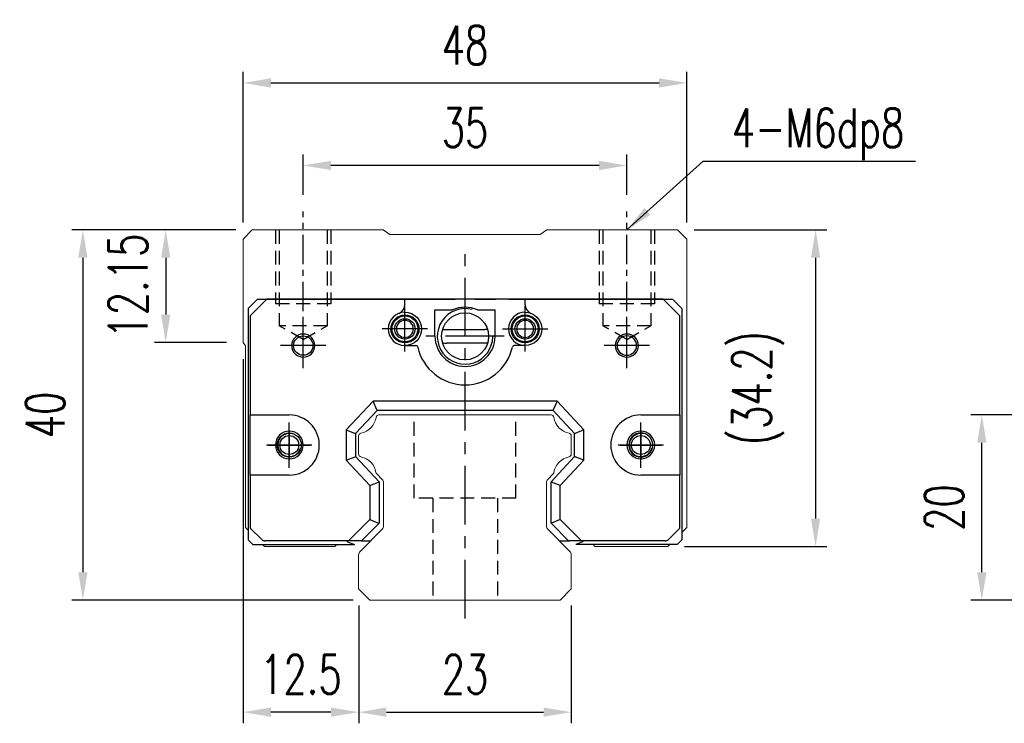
# Model space of a CAD drawing. Header units: millimetres. Extents: x 340 to 659, y 334 to 449.
# Tile 1 of 65: x 340 to 446, y 339 to 415. Entities that reach past the tile are written whole.
import ezdxf

# ---------------------------------------------------------------- set-up
doc = ezdxf.new("R2010")
doc.units = ezdxf.units.MM
doc.header["$PDSIZE"] = -1
doc.linetypes.add('CENTER', pattern=[10.16, 6.35, -1.27, 1.27, -1.27])
doc.linetypes.add('DASHED', pattern=[0.75, 0.5, -0.25])
for name, color, linetype in [('2', 7, 'Continuous'), ('CL', 1, 'CENTER'), ('DIM', 4, 'Continuous'), ('HID', 2, 'DASHED'), ('OUT', 3, 'Continuous'), ('中心線', 1, 'CENTER')]:
    doc.layers.add(name, color=color, linetype=linetype)
doc.styles.add('DIM-7', font='SIMPLEX.shx', dxfattribs={"width": 0.7, "bigfont": 'chineset.shx'})
doc.dimstyles.new('CNS', dxfattribs={"dimtxt": 3.5, "dimasz": 2.5, "dimexe": 1, "dimexo": 1.5, "dimgap": 0.09, "dimtad": 0, "dimdsep": 46, "dimtxsty": 'DIM-7', "dimcen": 0.09, "dimclrd": 1, "dimclre": 1, "dimclrt": 4, "dimadec": 0, "dimazin": 0, "dimtfac": 1, "dimtix": 1, "dimtmove": 2, "dimatfit": 3, "dimfxl": 1, "dimtvp": 0.971429, "dimtolj": 1, "dimarcsym": 0})

# ---------------------------------------------------------------- blocks, each defined once
blk = doc.blocks.new('*D5')
at = {"layer": 'DEFPOINTS', "color": 0, "transparency": 16777216}
for p in [(443.81, 372.54), (459.84, 372.54), (459.84, 352.54)]:
    blk.add_point(p, dxfattribs=at)
at = {"layer": 'DIM', "color": 7, "lineweight": -2, "transparency": 16777216}
for p, q in [((458.04, 372.54), (442.61, 372.54)), ((443.81, 355.54), (443.81, 369.54)), ((458.04, 352.54), (442.61, 352.54))]:
    blk.add_line(p, q, dxfattribs=at)
at = {"layer": 'DIM', "color": 7, "transparency": 16777216}
for points in [[(443.31, 369.54), (444.31, 369.54), (443.81, 372.54)], [(443.31, 355.54), (444.31, 355.54), (443.81, 352.54)]]:
    blk.add_solid(points, dxfattribs=at)
at = {"layer": 'DIM', "color": 7, "transparency": 16777216, "insert": (439.73, 362.54), "char_height": 4.2, "attachment_point": 5, "rotation": 90, "style": 'DIM-7'}
blk.add_mtext('\\A1;20', dxfattribs=at)
blk = doc.blocks.new('*D19')
at = {"layer": 'DEFPOINTS', "color": 0, "transparency": 16777216}
for p in [(370.41, 399.51), (370.41, 394.54), (405.41, 394.54)]:
    blk.add_point(p, dxfattribs=at)
at = {"layer": 'DIM', "color": 7, "lineweight": -2, "transparency": 16777216}
for p, q in [((370.41, 396.34), (370.41, 400.71)), ((405.41, 396.34), (405.41, 400.71)), ((402.41, 399.51), (373.41, 399.51))]:
    blk.add_line(p, q, dxfattribs=at)
at = {"layer": 'DIM', "color": 7, "transparency": 16777216}
for points in [[(373.41, 400.01), (373.41, 399.01), (370.41, 399.51)], [(402.41, 400.01), (402.41, 399.01), (405.41, 399.51)]]:
    blk.add_solid(points, dxfattribs=at)
at = {"layer": 'DIM', "color": 7, "transparency": 16777216, "insert": (387.91, 403.59), "char_height": 4.2, "attachment_point": 5, "style": 'DIM-7'}
blk.add_mtext('\\A1;35', dxfattribs=at)
blk = doc.blocks.new('*D20')
at = {"layer": 'DEFPOINTS', "color": 0, "transparency": 16777216}
for p in [(411.91, 408.43), (363.91, 391.54), (411.91, 391.54)]:
    blk.add_point(p, dxfattribs=at)
at = {"layer": 'DIM', "color": 7, "lineweight": -2, "transparency": 16777216}
for p, q in [((363.91, 393.34), (363.91, 409.63)), ((411.91, 393.34), (411.91, 409.63)), ((366.91, 408.43), (408.91, 408.43))]:
    blk.add_line(p, q, dxfattribs=at)
at = {"layer": 'DIM', "color": 7, "transparency": 16777216}
for points in [[(366.91, 408.93), (366.91, 407.93), (363.91, 408.43)], [(408.91, 408.93), (408.91, 407.93), (411.91, 408.43)]]:
    blk.add_solid(points, dxfattribs=at)
at = {"layer": 'DIM', "color": 7, "transparency": 16777216, "insert": (387.91, 412.51), "char_height": 4.2, "attachment_point": 5, "style": 'DIM-7'}
blk.add_mtext('\\A1;48', dxfattribs=at)
blk = doc.blocks.new('*D21')
at = {"layer": 'DEFPOINTS', "color": 0, "transparency": 16777216}
for p in [(364.91, 392.54), (355.54, 380.39), (363.91, 380.39)]:
    blk.add_point(p, dxfattribs=at)
at = {"layer": 'DIM', "color": 7, "lineweight": -2, "transparency": 16777216}
for p, q in [((363.11, 392.54), (354.34, 392.54)), ((355.54, 389.54), (355.54, 383.39)), ((362.11, 380.39), (354.34, 380.39))]:
    blk.add_line(p, q, dxfattribs=at)
at = {"layer": 'DIM', "color": 7, "transparency": 16777216}
for points in [[(355.04, 389.54), (356.04, 389.54), (355.54, 392.54)], [(355.04, 383.39), (356.04, 383.39), (355.54, 380.39)]]:
    blk.add_solid(points, dxfattribs=at)
at = {"layer": 'DIM', "color": 7, "transparency": 16777216, "insert": (351.46, 386.47), "char_height": 4.2, "attachment_point": 5, "rotation": 90, "style": 'DIM-7'}
blk.add_mtext('\\A1;12.15', dxfattribs=at)
blk = doc.blocks.new('*D22')
at = {"layer": 'DEFPOINTS', "color": 0, "transparency": 16777216}
for p in [(364.91, 392.54), (346.58, 352.54), (377.62, 352.54)]:
    blk.add_point(p, dxfattribs=at)
at = {"layer": 'DIM', "color": 7, "lineweight": -2, "transparency": 16777216}
for p, q in [((363.11, 392.54), (345.38, 392.54)), ((346.58, 389.54), (346.58, 355.54)), ((375.82, 352.54), (345.38, 352.54))]:
    blk.add_line(p, q, dxfattribs=at)
at = {"layer": 'DIM', "color": 7, "transparency": 16777216}
for points in [[(346.08, 389.54), (347.08, 389.54), (346.58, 392.54)], [(346.08, 355.54), (347.08, 355.54), (346.58, 352.54)]]:
    blk.add_solid(points, dxfattribs=at)
at = {"layer": 'DIM', "color": 7, "transparency": 16777216, "insert": (342.5, 372.54), "char_height": 4.2, "attachment_point": 5, "rotation": 90, "style": 'DIM-7'}
blk.add_mtext('\\A1;40', dxfattribs=at)
blk = doc.blocks.new('*D23')
at = {"layer": 'DEFPOINTS', "color": 0, "transparency": 16777216}
for p in [(410.91, 392.54), (409.86, 358.34), (425.83, 358.34)]:
    blk.add_point(p, dxfattribs=at)
at = {"layer": 'DIM', "color": 7, "lineweight": -2, "transparency": 16777216}
for p, q in [((412.71, 392.54), (427.03, 392.54)), ((425.83, 389.54), (425.83, 361.34)), ((411.66, 358.34), (427.03, 358.34))]:
    blk.add_line(p, q, dxfattribs=at)
at = {"layer": 'DIM', "color": 7, "transparency": 16777216}
for points in [[(425.33, 389.54), (426.33, 389.54), (425.83, 392.54)], [(425.33, 361.34), (426.33, 361.34), (425.83, 358.34)]]:
    blk.add_solid(points, dxfattribs=at)
at = {"layer": 'DIM', "color": 7, "transparency": 16777216, "insert": (419.61, 375.44), "char_height": 4.2, "attachment_point": 5, "rotation": 90, "style": 'DIM-7'}
blk.add_mtext('\\A1;(34.2)', dxfattribs=at)
blk = doc.blocks.new('*D24')
at = {"layer": 'DEFPOINTS', "color": 0, "transparency": 16777216}
for p in [(376.41, 353.74), (399.41, 353.74), (399.41, 340.42)]:
    blk.add_point(p, dxfattribs=at)
at = {"layer": 'DIM', "color": 7, "lineweight": -2, "transparency": 16777216}
for p, q in [((376.41, 351.94), (376.41, 339.22)), ((399.41, 351.94), (399.41, 339.22)), ((379.41, 340.42), (396.41, 340.42))]:
    blk.add_line(p, q, dxfattribs=at)
at = {"layer": 'DIM', "color": 7, "transparency": 16777216}
for points in [[(379.41, 340.92), (379.41, 339.92), (376.41, 340.42)], [(396.41, 340.92), (396.41, 339.92), (399.41, 340.42)]]:
    blk.add_solid(points, dxfattribs=at)
at = {"layer": 'DIM', "color": 7, "transparency": 16777216, "insert": (387.91, 344.5), "char_height": 4.2, "attachment_point": 5, "style": 'DIM-7'}
blk.add_mtext('\\A1;23', dxfattribs=at)
blk = doc.blocks.new('*D25')
at = {"layer": 'DEFPOINTS', "color": 0, "transparency": 16777216}
for p in [(363.91, 380.39), (376.41, 353.74), (363.91, 340.42)]:
    blk.add_point(p, dxfattribs=at)
at = {"layer": 'DIM', "color": 7, "lineweight": -2, "transparency": 16777216}
for p, q in [((363.91, 378.59), (363.91, 339.22)), ((376.41, 351.94), (376.41, 339.22)), ((373.41, 340.42), (366.91, 340.42))]:
    blk.add_line(p, q, dxfattribs=at)
at = {"layer": 'DIM', "color": 7, "transparency": 16777216}
for points in [[(366.91, 340.92), (366.91, 339.92), (363.91, 340.42)], [(373.41, 340.92), (373.41, 339.92), (376.41, 340.42)]]:
    blk.add_solid(points, dxfattribs=at)
at = {"layer": 'DIM', "color": 7, "transparency": 16777216, "insert": (370.16, 344.5), "char_height": 4.2, "attachment_point": 5, "style": 'DIM-7'}
blk.add_mtext('\\A1;12.5', dxfattribs=at)

msp = doc.modelspace()

# ---------------------------------------------------------------- linework, layer by layer
at = {"layer": '2', "color": 7, "linetype": 'Continuous'}
for p, q in [((365.464, 385.042), (364.464, 384.042)), ((366.472, 385.042), (364.689, 383.268)), ((365.464, 385.042), (386.842, 385.042)), ((409.357, 385.042), (366.472, 385.042)), ((381.414, 384.457), (381.414, 385.042)), ((387.914, 385.042), (387.914, 385.042)), ((388.986, 385.042), (391.204, 385.042)), ((392.64, 385.042), (410.364, 385.042)), ((394.414, 384.457), (394.414, 385.042)), ((411.139, 383.268), (409.357, 385.042)), ((410.364, 385.042), (411.364, 384.042)), ((364.464, 384.042), (364.464, 359.042)), ((384.664, 381.042), (384.664, 383.892)), ((384.664, 383.892), (386.55, 383.892)), ((389.278, 383.892), (391.164, 383.892)), ((391.164, 381.042), (391.164, 383.892)), ((411.364, 384.042), (411.364, 359.042)), ((364.689, 383.268), (364.689, 372.542)), ((411.139, 372.542), (411.139, 383.268)), ((385.781, 381.779), (390.047, 381.779)), ((389.881, 380.305), (385.947, 380.305)), ((381.414, 380.042), (382.598, 380.042)), ((394.414, 380.042), (393.231, 380.042)), ((377.965, 374.042), (375.064, 370.932)), ((378.378, 373.092), (377.965, 374.042)), ((397.864, 374.042), (377.965, 374.042)), ((397.864, 374.042), (397.451, 373.092)), ((400.764, 370.932), (397.864, 374.042)), ((378.399, 373.042), (376.064, 370.538)), ((378.399, 373.042), (378.378, 373.092)), ((397.429, 373.042), (378.399, 373.042)), ((397.429, 373.042), (397.451, 373.092)), ((399.764, 370.538), (397.429, 373.042)), ((364.689, 372.542), (368.903, 372.542)), ((364.689, 366.042), (364.689, 372.542)), ((406.926, 372.542), (411.139, 372.542)), ((411.139, 372.542), (411.139, 366.042)), ((375.064, 370.932), (375.064, 367.652)), ((375.064, 370.932), (376.014, 370.557)), ((400.764, 370.932), (399.814, 370.557)), ((400.764, 367.652), (400.764, 370.932)), ((376.064, 370.538), (376.014, 370.557)), ((376.064, 370.538), (376.064, 368.045)), ((399.764, 370.538), (399.814, 370.557)), ((399.764, 368.045), (399.764, 370.538)), ((375.064, 367.652), (376.014, 368.026)), ((375.064, 367.652), (377.614, 364.917)), ((376.064, 368.045), (376.014, 368.026)), ((376.064, 368.045), (378.614, 365.311)), ((397.214, 365.311), (399.764, 368.045)), ((398.214, 364.917), (400.764, 367.652)), ((399.764, 368.045), (399.814, 368.026)), ((400.764, 367.652), (399.814, 368.026)), ((364.689, 366.042), (364.689, 360.317)), ((368.903, 366.042), (364.689, 366.042)), ((377.614, 364.917), (378.564, 365.291)), ((378.614, 365.311), (378.564, 365.291)), ((378.614, 365.311), (378.614, 360.832)), ((397.214, 365.311), (397.264, 365.291)), ((397.214, 360.832), (397.214, 365.311)), ((398.214, 364.917), (397.264, 365.291)), ((411.139, 366.042), (406.926, 366.042)), ((411.139, 360.317), (411.139, 366.042)), ((377.614, 364.917), (377.614, 361.246)), ((398.214, 361.246), (398.214, 364.917)), ((377.614, 361.246), (375.31, 358.942)), ((377.614, 361.246), (378.564, 360.853)), ((398.214, 361.246), (397.264, 360.853)), ((400.518, 358.942), (398.214, 361.246)), ((364.689, 360.317), (365.918, 359.088)), ((378.614, 360.832), (376.724, 358.942)), ((378.614, 360.832), (378.564, 360.853)), ((397.214, 360.832), (397.264, 360.853)), ((399.104, 358.942), (397.214, 360.832)), ((409.911, 359.088), (411.139, 360.317)), ((364.964, 358.542), (364.464, 359.042)), ((375.31, 358.942), (366.271, 358.942)), ((375.103, 358.942), (375.205, 358.839)), ((376.654, 358.942), (375.31, 358.942)), ((376.724, 358.942), (376.654, 358.942)), ((376.724, 358.942), (377.439, 358.942)), ((377.439, 358.942), (377.708, 358.942)), ((398.107, 358.942), (398.404, 358.942)), ((398.404, 358.942), (399.104, 358.942)), ((399.104, 358.942), (399.175, 358.942)), ((400.518, 358.942), (399.175, 358.942)), ((409.557, 358.942), (400.518, 358.942)), ((400.726, 358.942), (400.623, 358.839)), ((410.864, 358.542), (411.364, 359.042)), ((364.964, 358.542), (375.942, 358.542)), ((375.205, 358.839), (375.942, 358.542)), ((400.623, 358.839), (399.886, 358.542)), ((410.864, 358.542), (399.886, 358.542))]:
    msp.add_line(p, q, dxfattribs=at)
at = {"layer": '2', "color": 7, "linetype": 'DASHED'}
for p, q in [((406.926, 370.592), (406.926, 370.592)), ((406.926, 367.992), (406.926, 367.992))]:
    msp.add_line(p, q, dxfattribs=at)
at = {"layer": '2', "color": 7, "linetype": 'Continuous'}
msp.add_circle((387.914, 381.042), 2.54, dxfattribs=at)
for centre, radius, start, end in [((381.414, 381.842), 1.8, 90, 270), ((380.414, 384.457), 1, 290.92483, 0), ((387.914, 381.042), 3, 75, 359.21231), ((387.914, 380.942), 3.25, 65.18837, 114.81163), ((394.414, 381.842), 1.8, 90, 270), ((395.414, 384.457), 1, 180, 249.07517), ((381.414, 381.842), 0.918, 90, 270), ((381.414, 381.842), 0.918, 270, 90), ((394.414, 381.842), 0.918, 90, 270), ((394.414, 381.842), 0.918, 270, 90), ((370.414, 380.042), 1.25, 90, 270), ((370.414, 380.042), 1.25, 270, 90), ((385.781, 384.279), 2.5, 263.27823, 270), ((405.414, 380.042), 1.25, 90, 270), ((405.414, 380.042), 1.25, 270, 90), ((387.914, 381.042), 3.25, 180, 360), ((405.414, 380.042), 1.05, 90, 270), ((405.414, 380.042), 1.05, 270, 90), ((382.598, 379.842), 0.2, 12.71981, 90), ((387.914, 381.042), 5.25, 192.71981, 347.28019), ((393.231, 379.842), 0.2, 90, 167.28019), ((368.903, 369.292), 3.25, 270, 90), ((406.926, 369.292), 3.25, 90, 270), ((368.903, 369.292), 1.5, 90, 270), ((368.903, 369.292), 1.5, 270, 90), ((406.926, 369.292), 1.5, 90, 270), ((406.926, 369.292), 1.5, 270, 90), ((406.926, 369.292), 1.3, 90, 270), ((406.926, 369.292), 1.3, 270, 90), ((366.271, 359.442), 0.5, 225, 270), ((409.557, 359.442), 0.5, 270, 315)]:
    msp.add_arc(centre, radius, start, end, dxfattribs=at)
at = {"layer": '2', "color": 7, "linetype": 'Continuous', "extrusion": (0, 0, -1)}
for centre, radius, start, end in [((-381.414, 381.842), 1.8, 90, 270), ((-394.414, 381.842), 1.8, 90, 270), ((-381.414, 381.842), 1.515, 270, 90), ((-381.414, 381.842), 1.4, 270, 90), ((-381.414, 381.842), 1.1, 270, 90), ((-381.414, 381.842), 1.515, 90, 270), ((-381.414, 381.842), 1.4, 90, 270), ((-381.414, 381.842), 1.1, 90, 270), ((-394.414, 381.842), 1.515, 270, 90), ((-394.414, 381.842), 1.4, 270, 90), ((-394.414, 381.842), 1.1, 270, 90), ((-394.414, 381.842), 1.515, 90, 270), ((-394.414, 381.842), 1.4, 90, 270), ((-394.414, 381.842), 1.1, 90, 270), ((-370.414, 380.042), 1.05, 270, 90), ((-370.414, 380.042), 1.05, 90, 270), ((-389.881, 384.305), 4, 263.22219, 270), ((-368.903, 369.292), 1.3, 270, 90), ((-368.903, 369.292), 1.3, 90, 270)]:
    msp.add_arc(centre, radius, start, end, dxfattribs=at)
at = {"layer": '2', "color": 7, "linetype": 'Continuous'}
for points in [[(390.34, 381.796), (390.243, 381.784), (390.145, 381.779), (390.047, 381.779)], [(385.475, 380.333), (385.632, 380.315), (385.789, 380.305), (385.947, 380.305)]]:
    msp.add_open_spline(points, degree=3, dxfattribs=at)
at = {"layer": 'CL', "color": 0, "ltscale": 0.5}
for p, q in [((370.414, 378.691), (370.414, 394.542)), ((405.414, 378.691), (405.414, 394.542))]:
    msp.add_line(p, q, dxfattribs=at)
at = {"layer": 'CL', "color": 7}
for p, q in [((387.914, 350.542), (387.914, 390.542)), ((381.414, 379.392), (381.414, 384.292)), ((394.414, 379.392), (394.414, 384.292)), ((370.414, 377.592), (370.414, 382.492)), ((405.414, 377.592), (405.414, 382.492)), ((383.864, 381.842), (378.964, 381.842)), ((391.964, 381.842), (396.864, 381.842)), ((392.164, 381.042), (383.664, 381.042)), ((372.864, 380.042), (367.964, 380.042)), ((407.864, 380.042), (402.964, 380.042)), ((368.903, 366.842), (368.903, 371.742)), ((406.926, 366.842), (406.926, 371.742)), ((371.353, 369.292), (366.453, 369.292)), ((409.376, 369.292), (404.476, 369.292))]:
    msp.add_line(p, q, dxfattribs=at)
at = {"layer": 'HID', "color": 0, "ltscale": 3}
for p, q in [((367.414, 392.542), (367.414, 384.542)), ((367.814, 392.542), (367.814, 382.192)), ((373.014, 392.542), (373.014, 382.192)), ((373.414, 392.542), (373.414, 384.542)), ((402.414, 392.542), (402.414, 384.542)), ((402.814, 392.542), (402.814, 382.192)), ((408.014, 392.542), (408.014, 382.192)), ((408.414, 392.542), (408.414, 384.542)), ((373.414, 384.542), (367.414, 384.542)), ((408.414, 384.542), (402.414, 384.542)), ((370.414, 380.691), (367.814, 382.192)), ((373.014, 382.192), (367.814, 382.192)), ((370.414, 380.69), (373.014, 382.192)), ((405.414, 380.691), (402.814, 382.192)), ((408.014, 382.192), (402.814, 382.192)), ((405.414, 380.69), (408.014, 382.192)), ((382.414, 363.542), (382.414, 372.542)), ((393.414, 363.542), (393.414, 372.542)), ((393.414, 363.542), (382.414, 363.542)), ((384.414, 363.542), (384.414, 352.542)), ((391.414, 363.542), (391.414, 352.542))]:
    msp.add_line(p, q, dxfattribs=at)
at = {"layer": 'OUT', "color": 0, "linetype": 'Continuous', "lineweight": 15}
for p, q in [((364.907, 392.542), (363.907, 391.542)), ((379.055, 392.542), (364.907, 392.542)), ((379.764, 392.042), (379.055, 392.542)), ((396.05, 392.042), (379.764, 392.042)), ((396.76, 392.542), (396.05, 392.042)), ((410.907, 392.542), (396.76, 392.542)), ((411.907, 391.542), (410.907, 392.542)), ((363.907, 391.542), (363.907, 387.042)), ((411.907, 360.392), (411.907, 391.542)), ((363.907, 387.042), (363.907, 380.392)), ((363.907, 380.392), (364.157, 380.017)), ((364.157, 380.017), (364.157, 360.392)), ((378.584, 372.542), (397.23, 372.542)), ((376.407, 368.301), (376.407, 370.281)), ((399.407, 370.281), (399.407, 368.301)), ((378.961, 365.568), (378.367, 366.162)), ((397.448, 366.162), (396.854, 365.568)), ((379.107, 360.549), (379.107, 365.215)), ((396.707, 365.214), (396.707, 360.549)), ((364.157, 360.392), (364.464, 360.085)), ((376.554, 357.788), (378.961, 360.195)), ((396.854, 360.195), (399.261, 357.788)), ((411.364, 359.849), (411.907, 360.392)), ((366.007, 358.542), (366.207, 358.342)), ((366.207, 358.342), (373.845, 358.342)), ((373.845, 358.342), (374.045, 358.542)), ((401.769, 358.542), (401.969, 358.342)), ((401.969, 358.342), (409.857, 358.342)), ((409.857, 358.342), (410.058, 358.542)), ((376.407, 353.742), (376.407, 357.434)), ((399.407, 357.434), (399.407, 353.742)), ((377.621, 352.542), (376.407, 353.742)), ((399.407, 353.742), (398.193, 352.542)), ((398.207, 352.542), (377.621, 352.542))]:
    msp.add_line(p, q, dxfattribs=at)
at = {"layer": 'OUT', "color": 7}
for centre in [(368.906, 369.292), (406.926, 369.292)]:
    msp.add_circle(centre, 1.025, dxfattribs=at)
at = {"layer": 'OUT', "color": 0, "linetype": 'Continuous', "lineweight": 15}
for centre, radius, start, end in [((376.265, 372.583), 2.044, 280.87121, 351.61737), ((378.584, 372.242), 0.3, 90, 171.61737), ((397.23, 372.242), 0.3, 8.38263, 90), ((399.549, 372.583), 2.044, 188.38263, 259.12879), ((376.707, 370.281), 0.3, 100.87121, 180.00001), ((399.107, 370.281), 0.3, 359.99999, 79.12879), ((376.707, 368.301), 0.3, 179.99999, 259.12866), ((376.265, 365.999), 2.044, 9.2089, 79.12866), ((399.549, 365.999), 2.044, 100.87134, 170.79109), ((399.107, 368.301), 0.3, 280.87134, 0.00001), ((378.579, 366.374), 0.3, 189.20891, 225), ((378.607, 365.215), 0.5, 0, 45), ((397.207, 365.214), 0.5, 135, 180.00001), ((397.236, 366.374), 0.3, 315, 350.79109), ((378.607, 360.549), 0.5, 315, 360), ((397.207, 360.549), 0.5, 179.99999, 225), ((376.907, 357.434), 0.5, 135, 180.00001), ((398.907, 357.435), 0.5, 360, 45)]:
    msp.add_arc(centre, radius, start, end, dxfattribs=at)
at = {"layer": 'OUT', "color": 7}
for centre in [(368.906, 369.292), (406.926, 369.292)]:
    msp.add_arc(centre, 1.25, 75, 345, dxfattribs=at)
at = {"layer": '中心線', "color": 7, "ltscale": 1.5}
for p, q in [((368.906, 370.842), (368.906, 367.742)), ((406.926, 370.842), (406.926, 367.742)), ((366.656, 369.292), (371.156, 369.292)), ((404.676, 369.292), (409.176, 369.292))]:
    msp.add_line(p, q, dxfattribs=at)

# ---------------------------------------------------------------- texts
at = {"layer": 'DIM', "color": 0, "insert": (416.773, 400.08), "char_height": 4.2, "attachment_point": 7, "style": 'DIM-7'}
msp.add_mtext('\\A1;4-M6dp8', dxfattribs=at)

# ---------------------------------------------------------------- dimensions: what is measured, and where the dimension line sits
at = {"layer": 'DIM', "color": 0}
for base, p1, p2, picture, middle in [((411.907, 408.428), (363.907, 391.542), (411.907, 391.542), '*D20', (387.907, 412.508)), ((370.414, 399.515), (405.414, 394.542), (370.414, 394.542), '*D19', (387.914, 403.595)), ((363.907, 340.417), (376.407, 353.742), (363.907, 380.392), '*D25', (370.157, 344.497)), ((399.407, 340.417), (376.407, 353.742), (399.407, 353.742), '*D24', (387.907, 344.497))]:
    dim = msp.add_linear_dim(base=base, p1=p1, p2=p2, dimstyle='CNS', override={"dimscale": 1.2, "dimclrd": 7, "dimclre": 7, "dimclrt": 7}, dxfattribs=at)
    dim.commit()
    dim.dimension.update_dxf_attribs({"geometry": picture, "text_midpoint": middle})
for base, p1, p2, picture, middle in [((355.543, 380.392), (364.907, 392.542), (363.907, 380.392), '*D21', (351.463, 386.467)), ((346.58, 352.542), (364.907, 392.542), (377.621, 352.542), '*D22', (342.5, 372.542)), ((443.815, 372.542), (459.844, 352.542), (459.844, 372.542), '*D5', (439.735, 362.542))]:
    dim = msp.add_linear_dim(base=base, p1=p1, p2=p2, angle=90, dimstyle='CNS', override={"dimscale": 1.2, "dimclrd": 7, "dimclre": 7, "dimclrt": 7}, dxfattribs=at)
    dim.commit()
    dim.dimension.update_dxf_attribs({"geometry": picture, "text_midpoint": middle})
dim = msp.add_linear_dim(base=(425.829, 358.342), p1=(410.907, 392.542), p2=(409.857, 358.342), angle=90, text='(<>)', dimstyle='CNS', override={"dimscale": 1.2, "dimclrd": 7, "dimclre": 7, "dimclrt": 7}, dxfattribs=at)
dim.commit()
dim.dimension.update_dxf_attribs({"geometry": '*D23', "text_midpoint": (419.612, 375.442)})

# ---------------------------------------------------------------- leaders
at = {"layer": 'DIM', "color": 0, "annotation_type": 0, "has_hookline": 1, "hookline_direction": 0, "text_width": 19.88}
msp.add_leader([(405.414, 392.542), (413.665, 399.972), (416.665, 399.972)], dimstyle='CNS', override={"dimscale": 1.2, "dimgap": 0.09, "dimtad": 1, "dimclrd": 7, "dimclre": 4}, dxfattribs=at)

doc.saveas('drawing.dxf')
